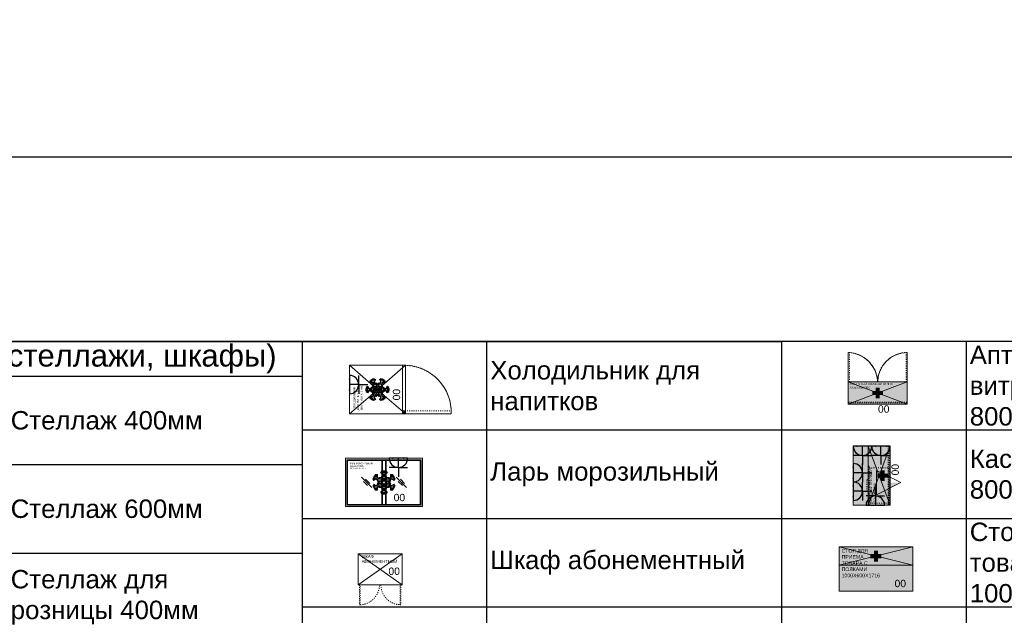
# Model space of a CAD drawing. Header units: millimetres. Extents: x -692150 to 2662533, y -95416 to 65084.
# Tile 33 of 256: x -63333 to -49986, y -31169 to -23089. Entities that reach past the tile are written whole.
import ezdxf
from ezdxf import colors
from ezdxf.entities.mleader import LeaderData, LeaderLine
from ezdxf.math import Vec2, Vec3

# ---------------------------------------------------------------- set-up
doc = ezdxf.new("R2010")
doc.units = ezdxf.units.MM
doc.linetypes.add('ACAD_ISO03W100', pattern=[30, 12, -18])
doc.linetypes.add('HIDDENX2', pattern=[19.05, 12.7, -6.35])
doc.layers.get('Defpoints').update_dxf_attribs({"color": 30})
doc.layers.add('09_АР_Мебель', color=7, linetype='Continuous', lineweight=9, true_color=0x000000)
doc.layers.add('1. ПОДЛОЖКА', color=7, linetype='Continuous', lineweight=0, true_color=0x9b9292)
doc.layers.add('11_АР_Номер мебели', color=1, linetype='Continuous', lineweight=13, plot=False)
doc.layers.add('СКС', color=5, linetype='Continuous', lineweight=25)
doc.layers.add('ЭОМ', color=7, linetype='Continuous')
doc.styles.add('_ТЕКСТОВЫЙ', font='arial.ttf', dxfattribs={"width": 0.8})
doc.styles.add('HVAC_AEP', font='arial.ttf')
doc.styles.add('SB', font='mipgost.shx')
doc.styles.get("Standard").update_dxf_attribs({"font": 'arial.ttf'})

# ---------------------------------------------------------------- blocks, each defined once
blk = doc.blocks.new('*T212')
at = {"color": 0, "linetype": 'ByBlock', "lineweight": -2, "transparency": 16777216}
for p, q in [((0, 0), (6500, 0)), ((0, 0), (0, -13670)), ((6500, 0), (6500, -13670)), ((0, -470), (6500, -470)), ((2500, -470), (2500, -13670)), ((0, -1670), (6500, -1670)), ((0, -2870), (6500, -2870)), ((0, -4070), (6500, -4070)), ((0, -5270), (6500, -5270)), ((0, -6470), (6500, -6470)), ((0, -7670), (6500, -7670)), ((0, -8870), (6500, -8870)), ((0, -10070), (6500, -10070)), ((0, -11270), (6500, -11270)), ((0, -12470), (6500, -12470)), ((0, -13670), (6500, -13670))]:
    blk.add_line(p, q, dxfattribs=at)
at = {"color": 0, "lineweight": 15, "transparency": 16777216, "style": 'HVAC_AEP'}
for s, insert, char_height, width, attachment_point in [('Хранение (стеллажи, шкафы)', (3250, -235), 300, 6497, 5), ('Стеллаж 400мм', (2550, -1070), 250, 3900, 4), ('Стеллаж 600мм', (2550, -2270), 250, 3900, 4), ('Стеллаж для^Jрозницы 400мм', (2550, -3470), 250, 3900, 4), ('Стеллаж для^Jрозницы 600мм', (2550, -4670), 250, 3900, 4), ('Шкаф ТМЦ', (2550, -5870), 250, 3900, 4), ('Шкаф для розницы', (2550, -7070), 250, 3900, 4), ('Шкаф Архива', (2550, -8270), 250, 3900, 4), ('Сейф', (2550, -9470), 250, 3900, 4), ('Шкаф уборочного^Jинвентаря', (2550, -10670), 250, 3900, 4), ('Шкаф для одежды', (2550, -11870), 250, 3900, 4), ('Шкаф для личных^Jвещей', (2550, -13070), 250, 3900, 4)]:
    blk.add_mtext(s, dxfattribs=dict(at, insert=insert, char_height=char_height, width=width, attachment_point=attachment_point))
blk = doc.blocks.new('*T214')
at = {"color": 0, "linetype": 'ByBlock', "lineweight": -2, "transparency": 16777216}
for p, q in [((0, 0), (6500, 0)), ((0, 0), (0, -18817.053206)), ((2500, 0), (2500, -16417.053206)), ((6500, 0), (6500, -18817.053206)), ((0, -1200), (6500, -1200)), ((0, -2400), (6500, -2400)), ((0, -3600), (6500, -3600)), ((0, -4800), (6500, -4800)), ((0, -6408.526603), (6500, -6408.526603)), ((0, -8017.053206), (6500, -8017.053206)), ((0, -9217.053206), (6500, -9217.053206)), ((0, -10417.053206), (6500, -10417.053206)), ((0, -11617.053206), (6500, -11617.053206)), ((0, -12817.053206), (6500, -12817.053206)), ((0, -14017.053206), (6500, -14017.053206)), ((0, -15217.053206), (6500, -15217.053206)), ((0, -16417.053206), (2500, -16417.053206)), ((0, -17617.053206), (6500, -17617.053206)), ((2500, -17617.053206), (2500, -18817.053206)), ((0, -18817.053206), (6500, -18817.053206))]:
    blk.add_line(p, q, dxfattribs=at)
at = {"color": 0, "linetype": 'ByBlock', "lineweight": 9, "transparency": 16777216}
for q in [(6500, -16417.053206), (2500, -17617.053206)]:
    blk.add_line((2500, -16417.053206), q, dxfattribs=at)
at = {"color": 0, "lineweight": 15, "transparency": 16777216, "char_height": 250, "width": 3900, "attachment_point": 4, "style": 'HVAC_AEP'}
for s, insert in [('Холодильник для^Jнапитков', (2550, -600)), ('Ларь морозильный', (2550, -1800)), ('Шкаф абонементный', (2550, -3000)), ('Витрина настенная', (2550, -4200)), ('Барьер^Jуниверсальный для^Jоткрытой выкладки^J1400 С', (2550, -5604.263302)), ('Барьер^Jуниверсальный для^Jоткрытой выкладки^J700 С', (2550, -7212.789905)), ('Витрина напольная', (2550, -8617.053206)), ('Стеллаж для^Jгофротары', (2550, -9817.053206)), ('Терминал СУО^Jнапольный', (2550, -11017.053206)), ('Добор^Jуниверсальный 200 С', (2550, -12217.053206)), ('Добор^Jуниверсальный 400 С', (2550, -13417.053206)), ('Добор^Jуниверсальный 600 С', (2550, -14617.053206)), ('Почтовый ящик', (2550, -15817.053206)), ('Примерочная ', (2550, -17017.053206)), ('Примерочная ', (2550, -18217.053206))]:
    blk.add_mtext(s, dxfattribs=dict(at, insert=insert))
blk = doc.blocks.new('Шкаф абонементный')
at = {"layer": '09_АР_Мебель'}
for p, q in [((0, -420), (0, 0)), ((600, 0), (0, 0)), ((0, 0), (600, -420)), ((0, -420), (600, 0)), ((600, -420), (600, 0)), ((600, -420), (0, -420))]:
    blk.add_line(p, q, dxfattribs=at)
at = {"layer": '09_АР_Мебель', "linetype": 'ACAD_ISO03W100', "lineweight": 0}
for p, q in [((20, -420), (20, -690)), ((30, -690), (30, -420)), ((570, -690), (570, -420)), ((580, -420), (580, -690)), ((20, -690), (30, -690)), ((580, -690), (570, -690))]:
    blk.add_line(p, q, dxfattribs=at)
blk.add_lwpolyline([(10, -420), (0, -420)], dxfattribs=at)
for centre, start, end in [((20, -420), 272.1901, 359.9717), ((580, -420), 180.0283, 267.8099)]:
    blk.add_arc(centre, 270, start, end, dxfattribs=at)
at = {"layer": '1. ПОДЛОЖКА'}
blk.add_lwpolyline([(0, 0), (600, 0), (600, -420), (0, -420)], close=True, dxfattribs=at)
at = {"flags": 1}
for tag, p in [('ДОП_ИНФОРМАЦИЯ', (238, 29)), ('КОД_ОБОРУДОВАНИЯ', (238, 81)), ('ДОГОВОР', (630, 0))]:
    blk.add_attdef(tag, p, '', height=25, dxfattribs=at)
at = {"layer": '09_АР_Мебель', "insert": (50, -15), "char_height": 40, "attachment_point": 1}
blk.add_mtext_dynamic_manual_height_columns('{\\C7;ШКАФ\\PАБОНЕМЕНТНЫЙ}', width=500, gutter_width=12.5, heights=[0], dxfattribs=at)
at = {"layer": '11_АР_Номер мебели', "flags": 4}
blk.add_attdef('Номер', (412, -285), '', height=100, dxfattribs=at)
blk = doc.blocks.new('A$C21545FF3')
at = {"layer": 'ЭОМ', "color": 0, "linetype": 'Continuous', "lineweight": 30}
for p, q in [((-125, 125), (-125, 250)), ((-125, 125), (-250, 125)), ((-250, 0), (0, 0)), ((-125, 125), (0, 125)), ((-125, 125), (-125, 0))]:
    blk.add_line(p, q, dxfattribs=at)
blk.add_arc((-125, 0), 125, 0, 180, dxfattribs=at)
for p in [(-200, 0), (-50, 0)]:
    blk.add_point(p, dxfattribs=at)
blk = doc.blocks.new('Холодильник для напитков 660х760х1990')
at = {"layer": '09_АР_Мебель'}
for p, q in [((0, -760), (0, 0)), ((0, 0), (219, -252)), ((0, 0), (660, 0)), ((441, -252), (660, 0)), ((660, -760), (660, 0)), ((0, -760), (219, -508)), ((441, -508), (660, -760)), ((0, -720), (40, -760)), ((660, -760), (0, -760)), ((40, -720), (40, -760))]:
    blk.add_line(p, q, dxfattribs=at)
at = {"layer": '09_АР_Мебель', "color": 252}
for p, q in [((219, -252), (441, -508)), ((219, -508), (441, -252))]:
    blk.add_line(p, q, dxfattribs=at)
at = {"layer": '09_АР_Мебель', "color": 252, "lineweight": 0}
for p, q in [((284, -250), (299, -225)), ((315, -269), (284, -250)), ((294, -248), (301, -235)), ((323, -264), (294, -248)), ((299, -225), (315, -234)), ((301, -235), (323, -247)), ((315, -234), (315, -222)), ((315, -222), (345, -222)), ((323, -247), (323, -230)), ((323, -230), (338, -230)), ((323, -307), (323, -264)), ((338, -230), (338, -247)), ((338, -247), (359, -235)), ((366, -248), (338, -264)), ((338, -264), (338, -307)), ((345, -222), (345, -234)), ((345, -234), (361, -225)), ((376, -250), (345, -269)), ((359, -235), (366, -248)), ((361, -225), (376, -250)), ((180, -330), (196, -320)), ((195, -355), (180, -330)), ((186, -314), (201, -288)), ((196, -320), (186, -314)), ((190, -332), (211, -320)), ((197, -345), (190, -332)), ((226, -337), (195, -355)), ((196, -311), (204, -299)), ((211, -320), (196, -311)), ((226, -329), (197, -345)), ((201, -288), (211, -294)), ((204, -299), (219, -307)), ((211, -294), (211, -275)), ((211, -275), (241, -275)), ((219, -307), (219, -282)), ((219, -282), (234, -282)), ((263, -350), (226, -329)), ((248, -350), (226, -337)), ((234, -282), (234, -316)), ((234, -316), (271, -337)), ((238, -356), (248, -350)), ((252, -380), (238, -356)), ((238, -404), (252, -380)), ((241, -275), (241, -311)), ((241, -311), (263, -324)), ((248, -359), (263, -350)), ((256, -371), (248, -359)), ((248, -401), (256, -389)), ((278, -359), (256, -371)), ((278, -367), (256, -380)), ((256, -380), (278, -393)), ((256, -389), (278, -401)), ((263, -324), (263, -312)), ((263, -312), (291, -312)), ((271, -337), (271, -320)), ((271, -320), (286, -320)), ((315, -380), (278, -359)), ((300, -380), (278, -367)), ((278, -401), (315, -380)), ((278, -393), (300, -380)), ((286, -320), (286, -346)), ((286, -346), (323, -367)), ((323, -393), (286, -414)), ((291, -312), (305, -288)), ((315, -329), (293, -316)), ((293, -316), (293, -341)), ((293, -341), (315, -354)), ((300, -311), (308, -299)), ((323, -324), (300, -311)), ((305, -288), (315, -294)), ((308, -299), (323, -307)), ((315, -294), (315, -269)), ((315, -354), (315, -329)), ((323, -367), (323, -324)), ((323, -436), (323, -393)), ((338, -307), (352, -299)), ((360, -311), (338, -324)), ((338, -324), (338, -367)), ((338, -367), (374, -346)), ((338, -393), (338, -436)), ((374, -414), (338, -393)), ((345, -269), (345, -294)), ((345, -294), (355, -288)), ((367, -316), (345, -329)), ((345, -329), (345, -354)), ((345, -354), (367, -341)), ((382, -359), (345, -380)), ((345, -380), (382, -401)), ((352, -299), (360, -311)), ((355, -288), (369, -312)), ((382, -367), (360, -380)), ((360, -380), (382, -393)), ((367, -341), (367, -316)), ((369, -312), (397, -312)), ((374, -346), (374, -320)), ((374, -320), (389, -320)), ((404, -371), (382, -359)), ((404, -380), (382, -367)), ((382, -393), (404, -380)), ((382, -401), (404, -389)), ((389, -337), (426, -316)), ((389, -320), (389, -337)), ((397, -324), (419, -311)), ((397, -312), (397, -324)), ((434, -329), (397, -350)), ((397, -350), (412, -359)), ((412, -359), (404, -371)), ((404, -389), (412, -401)), ((422, -356), (408, -380)), ((408, -380), (422, -404)), ((434, -337), (412, -350)), ((412, -350), (422, -356)), ((419, -311), (419, -275)), ((419, -275), (449, -275)), ((426, -316), (426, -282)), ((426, -282), (441, -282)), ((463, -345), (434, -329)), ((465, -355), (434, -337)), ((441, -282), (441, -307)), ((441, -307), (456, -299)), ((449, -275), (449, -294)), ((449, -294), (459, -288)), ((464, -311), (449, -320)), ((449, -320), (470, -332)), ((456, -299), (464, -311)), ((459, -288), (474, -314)), ((470, -332), (463, -345)), ((474, -314), (464, -320)), ((464, -320), (480, -330)), ((480, -330), (465, -355)), ((180, -430), (195, -405)), ((196, -440), (180, -430)), ((186, -446), (196, -440)), ((201, -472), (186, -446)), ((190, -428), (197, -415)), ((211, -440), (190, -428)), ((195, -405), (226, -423)), ((196, -449), (211, -440)), ((204, -461), (196, -449)), ((197, -415), (226, -431)), ((211, -466), (201, -472)), ((219, -453), (204, -461)), ((211, -485), (211, -466)), ((241, -485), (211, -485)), ((219, -478), (219, -453)), ((234, -478), (219, -478)), ((226, -431), (263, -410)), ((226, -423), (248, -410)), ((271, -423), (234, -444)), ((234, -444), (234, -478)), ((248, -410), (238, -404)), ((263, -436), (241, -449)), ((241, -449), (241, -485)), ((263, -410), (248, -401)), ((263, -448), (263, -436)), ((291, -448), (263, -448)), ((271, -440), (271, -423)), ((286, -440), (271, -440)), ((284, -510), (315, -491)), ((299, -535), (284, -510)), ((286, -414), (286, -440)), ((305, -472), (291, -448)), ((315, -406), (293, -419)), ((293, -419), (293, -444)), ((293, -444), (315, -431)), ((323, -496), (294, -512)), ((294, -512), (323, -496)), ((301, -525), (294, -512)), ((301, -525), (294, -512)), ((315, -526), (299, -535)), ((323, -436), (300, -449)), ((300, -449), (323, -436)), ((300, -449), (308, -461)), ((308, -461), (300, -449)), ((323, -513), (301, -525)), ((315, -466), (305, -472)), ((323, -453), (308, -461)), ((323, -453), (308, -461)), ((315, -431), (315, -406)), ((315, -491), (315, -466)), ((315, -538), (315, -526)), ((323, -496), (323, -453)), ((323, -496), (323, -453)), ((323, -530), (323, -513)), ((338, -530), (323, -530)), ((338, -436), (360, -449)), ((338, -436), (360, -449)), ((338, -496), (338, -453)), ((338, -453), (352, -461)), ((352, -461), (338, -453)), ((338, -453), (338, -496)), ((338, -496), (366, -512)), ((338, -496), (366, -512)), ((359, -525), (338, -513)), ((338, -513), (338, -530)), ((345, -406), (345, -431)), ((367, -419), (345, -406)), ((345, -431), (367, -444)), ((355, -472), (345, -466)), ((345, -466), (345, -491)), ((345, -491), (376, -510)), ((361, -535), (345, -526)), ((345, -526), (345, -538)), ((360, -449), (352, -461)), ((360, -449), (352, -461)), ((369, -448), (355, -472)), ((359, -525), (366, -512)), ((366, -512), (359, -525)), ((376, -510), (361, -535)), ((367, -444), (367, -419)), ((397, -448), (369, -448)), ((374, -440), (374, -414)), ((389, -440), (374, -440)), ((426, -444), (389, -423)), ((389, -423), (389, -440)), ((412, -401), (397, -410)), ((397, -410), (434, -431)), ((419, -449), (397, -436)), ((397, -436), (397, -448)), ((422, -404), (412, -410)), ((412, -410), (434, -423)), ((419, -485), (419, -449)), ((449, -485), (419, -485)), ((426, -478), (426, -444)), ((441, -478), (426, -478)), ((434, -423), (465, -405)), ((434, -431), (463, -415)), ((456, -461), (441, -453)), ((441, -453), (441, -478)), ((470, -428), (449, -440)), ((449, -440), (464, -449)), ((449, -466), (449, -485)), ((459, -472), (449, -466)), ((464, -449), (456, -461)), ((474, -446), (459, -472)), ((463, -415), (470, -428)), ((480, -430), (464, -440)), ((464, -440), (474, -446)), ((465, -405), (480, -430)), ((345, -538), (315, -538))]:
    blk.add_line(p, q, dxfattribs=at)
at = {"layer": '09_АР_Мебель'}
blk.add_lwpolyline([(0, -720), (660, -720), (660, -760), (0, -760)], close=True, dxfattribs=at)
at = {"layer": '09_АР_Мебель', "linetype": 'ACAD_ISO03W100'}
blk.add_lwpolyline([(40, -720), (40, -1380), (0, -1380), (0, -720)], close=True, dxfattribs=at)
at = {"layer": '09_АР_Мебель'}
blk.add_circle((20, -740), 5, dxfattribs=at)
at = {"layer": '09_АР_Мебель', "linetype": 'ACAD_ISO03W100'}
blk.add_arc((20, -740), 640, 271.7899, 358.2101, dxfattribs=at)
at = {"layer": '1. ПОДЛОЖКА'}
blk.add_lwpolyline([(660, 0), (660, -760), (0, -760), (0, 0)], close=True, dxfattribs=at)
blk.add_lwpolyline([(0, -760), (0, -1380, 0.414214), (660, -760)], format="xyb", dxfattribs=at)
at = {"layer": 'ЭОМ', "lineweight": 15, "rotation": 180}
blk.add_blockref('A$C21545FF3', (273, 0), dxfattribs=at)
at = {"flags": 1}
for tag, p in [('ДОП_ИНФОРМАЦИЯ', (299, 26)), ('КОД_ОБОРУДОВАНИЯ', (299, 78)), ('ДОГОВОР', (709, -43))]:
    blk.add_attdef(tag, p, '', height=25, dxfattribs=at)
at = {"layer": '09_АР_Мебель', "insert": (50, -50), "char_height": 30, "attachment_point": 1}
blk.add_mtext_dynamic_manual_height_columns('ХОЛОДИЛЬНИК\\PДЛЯ НАПИТКОВ\\P660 Х 760 Х 1 990', width=610, gutter_width=12.5, heights=[0], dxfattribs=at)
at = {"layer": '11_АР_Номер мебели'}
blk.add_attdef('Номер', (184, -687), '', height=100, dxfattribs=at)
blk = doc.blocks.new('Ларь морозильный 1045х655х915')
at = {"layer": '09_АР_Мебель'}
for p, q in [((0, 0), (1045, 0)), ((0, -655), (0, 0)), ((1045, -655), (1045, 0)), ((20, -20), (1025, -20)), ((20, -635), (20, -20)), ((30, -620), (30, -35)), ((35, -30), (538, -30)), ((493, -30), (493, -160)), ((503, -30), (493, -30)), ((503, -159), (503, -30)), ((543, -159), (543, -35)), ((552, -30), (1010, -30)), ((552, -20), (552, -160)), ((1015, -35), (1015, -620)), ((1025, -20), (1025, -635)), ((493, -495), (493, -625)), ((503, -625), (503, -496)), ((543, -620), (543, -496)), ((552, -495), (552, -635)), ((0, -655), (1045, -655)), ((1025, -635), (20, -635)), ((538, -625), (35, -625)), ((1010, -625), (552, -625))]:
    blk.add_line(p, q, dxfattribs=at)
at = {"layer": '09_АР_Мебель', "color": 251, "lineweight": 0}
for p, q in [((357, -398), (216, -257)), ((829, -398), (688, -257)), ((300, -370), (244, -313)), ((329, -342), (272, -285)), ((773, -370), (716, -313)), ((801, -342), (745, -285))]:
    blk.add_line(p, q, dxfattribs=at)
at = {"layer": '09_АР_Мебель', "color": 252, "lineweight": 0}
for p, q in [((379, -262), (394, -236)), ((389, -267), (379, -262)), ((389, -259), (396, -246)), ((404, -267), (389, -259)), ((394, -236), (404, -242)), ((396, -246), (411, -255)), ((404, -242), (404, -222)), ((404, -222), (434, -222)), ((411, -255), (411, -230)), ((411, -230), (426, -230)), ((426, -230), (426, -263)), ((426, -263), (463, -285)), ((434, -222), (434, -259)), ((434, -259), (456, -272)), ((456, -272), (456, -260)), ((456, -260), (484, -260)), ((476, -198), (491, -172)), ((508, -216), (476, -198)), ((484, -260), (498, -236)), ((486, -195), (494, -182)), ((515, -212), (486, -195)), ((508, -276), (486, -263)), ((486, -263), (486, -289)), ((491, -172), (508, -182)), ((493, -259), (500, -246)), ((515, -272), (493, -259)), ((494, -182), (515, -195)), ((498, -236), (508, -242)), ((500, -246), (515, -255)), ((508, -182), (508, -170)), ((508, -170), (538, -170)), ((508, -242), (508, -216)), ((515, -195), (515, -177)), ((515, -177), (530, -177)), ((515, -255), (515, -212)), ((530, -177), (530, -195)), ((530, -195), (551, -182)), ((559, -195), (530, -212)), ((530, -212), (530, -255)), ((530, -255), (545, -246)), ((552, -259), (530, -272)), ((538, -170), (538, -182)), ((538, -182), (554, -172)), ((569, -198), (538, -216)), ((538, -216), (538, -242)), ((538, -242), (547, -236)), ((559, -263), (538, -276)), ((545, -246), (552, -259)), ((547, -236), (561, -260)), ((551, -182), (559, -195)), ((554, -172), (569, -198)), ((559, -289), (559, -263)), ((561, -260), (589, -260)), ((582, -285), (619, -263)), ((589, -272), (611, -259)), ((589, -260), (589, -272)), ((611, -259), (611, -222)), ((611, -222), (641, -222)), ((619, -263), (619, -230)), ((619, -230), (634, -230)), ((634, -230), (634, -255)), ((634, -255), (649, -246)), ((641, -222), (641, -242)), ((641, -242), (651, -236)), ((656, -259), (641, -267)), ((649, -246), (656, -259)), ((651, -236), (666, -262)), ((666, -262), (656, -267)), ((372, -277), (389, -267)), ((387, -303), (372, -277)), ((372, -378), (387, -352)), ((389, -387), (372, -378)), ((379, -393), (389, -387)), ((394, -419), (379, -393)), ((382, -280), (404, -267)), ((390, -293), (382, -280)), ((382, -375), (390, -362)), ((404, -387), (382, -375)), ((419, -285), (387, -303)), ((387, -352), (419, -370)), ((389, -396), (404, -387)), ((396, -409), (389, -396)), ((419, -276), (390, -293)), ((390, -362), (419, -379)), ((456, -297), (419, -276)), ((441, -297), (419, -285)), ((419, -379), (456, -357)), ((419, -370), (441, -357)), ((463, -370), (426, -392)), ((426, -392), (426, -425)), ((431, -303), (441, -297)), ((445, -327), (431, -303)), ((431, -352), (445, -327)), ((441, -357), (431, -352)), ((456, -383), (434, -396)), ((434, -396), (434, -432)), ((441, -306), (456, -297)), ((448, -319), (441, -306)), ((441, -349), (448, -336)), ((456, -357), (441, -349)), ((471, -306), (448, -319)), ((448, -336), (471, -349)), ((471, -315), (449, -327)), ((449, -327), (471, -340)), ((456, -395), (456, -383)), ((484, -395), (456, -395)), ((463, -285), (463, -267)), ((463, -267), (478, -267)), ((463, -387), (463, -370)), ((478, -387), (463, -387)), ((508, -327), (471, -306)), ((493, -327), (471, -315)), ((471, -349), (508, -327)), ((471, -340), (493, -327)), ((478, -267), (478, -293)), ((478, -293), (515, -315)), ((515, -340), (478, -362)), ((478, -362), (478, -387)), ((498, -419), (484, -395)), ((486, -289), (508, -302)), ((508, -353), (486, -366)), ((486, -366), (486, -392)), ((486, -392), (508, -379)), ((515, -383), (493, -396)), ((493, -396), (515, -383)), ((493, -396), (500, -409)), ((500, -409), (493, -396)), ((508, -302), (508, -276)), ((508, -379), (508, -353)), ((515, -315), (515, -272)), ((515, -383), (515, -340)), ((530, -272), (530, -315)), ((530, -315), (567, -293)), ((530, -340), (530, -383)), ((567, -362), (530, -340)), ((530, -383), (552, -396)), ((530, -383), (552, -396)), ((538, -276), (538, -302)), ((538, -302), (559, -289)), ((574, -306), (538, -327)), ((538, -327), (574, -349)), ((538, -353), (538, -379)), ((559, -366), (538, -353)), ((538, -379), (559, -392)), ((552, -396), (545, -409)), ((552, -396), (545, -409)), ((561, -395), (547, -419)), ((574, -315), (552, -327)), ((552, -327), (574, -340)), ((559, -392), (559, -366)), ((589, -395), (561, -395)), ((567, -293), (567, -267)), ((567, -267), (582, -267)), ((567, -387), (567, -362)), ((582, -387), (567, -387)), ((597, -319), (574, -306)), ((596, -327), (574, -315)), ((574, -340), (596, -327)), ((574, -349), (597, -336)), ((582, -267), (582, -285)), ((619, -392), (582, -370)), ((582, -370), (582, -387)), ((626, -276), (589, -297)), ((589, -297), (604, -306)), ((604, -349), (589, -357)), ((589, -357), (626, -379)), ((611, -396), (589, -383)), ((589, -383), (589, -395)), ((604, -306), (597, -319)), ((597, -336), (604, -349)), ((614, -303), (600, -327)), ((600, -327), (614, -352)), ((626, -285), (604, -297)), ((604, -297), (614, -303)), ((614, -352), (604, -357)), ((604, -357), (626, -370)), ((611, -432), (611, -396)), ((619, -425), (619, -392)), ((655, -293), (626, -276)), ((658, -303), (626, -285)), ((626, -370), (658, -352)), ((626, -379), (655, -362)), ((641, -267), (663, -280)), ((663, -375), (641, -387)), ((641, -387), (656, -396)), ((656, -396), (649, -409)), ((666, -393), (651, -419)), ((663, -280), (655, -293)), ((655, -362), (663, -375)), ((656, -267), (673, -277)), ((673, -378), (656, -387)), ((656, -387), (666, -393)), ((673, -277), (658, -303)), ((658, -352), (673, -378)), ((404, -413), (394, -419)), ((411, -400), (396, -409)), ((404, -432), (404, -413)), ((434, -432), (404, -432)), ((411, -425), (411, -400)), ((426, -425), (411, -425)), ((476, -457), (508, -439)), ((491, -483), (476, -457)), ((515, -443), (486, -460)), ((486, -460), (515, -443)), ((494, -473), (486, -460)), ((494, -473), (486, -460)), ((508, -473), (491, -483)), ((515, -460), (494, -473)), ((508, -413), (498, -419)), ((515, -400), (500, -409)), ((515, -400), (500, -409)), ((508, -439), (508, -413)), ((508, -485), (508, -473)), ((538, -485), (508, -485)), ((515, -443), (515, -400)), ((515, -443), (515, -400)), ((515, -477), (515, -460)), ((530, -477), (515, -477)), ((530, -443), (530, -400)), ((530, -400), (545, -409)), ((545, -409), (530, -400)), ((530, -400), (530, -443)), ((530, -443), (559, -460)), ((530, -443), (559, -460)), ((551, -473), (530, -460)), ((530, -460), (530, -477)), ((547, -419), (538, -413)), ((538, -413), (538, -439)), ((538, -439), (569, -457)), ((554, -483), (538, -473)), ((538, -473), (538, -485)), ((551, -473), (559, -460)), ((559, -460), (551, -473)), ((569, -457), (554, -483)), ((641, -432), (611, -432)), ((634, -425), (619, -425)), ((649, -409), (634, -400)), ((634, -400), (634, -425)), ((641, -413), (641, -432)), ((651, -419), (641, -413))]:
    blk.add_line(p, q, dxfattribs=at)
at = {"layer": '09_АР_Мебель', "color": 252}
for p, q in [((493, -160), (493, -495)), ((503, -496), (503, -159)), ((543, -159), (543, -496)), ((552, -495), (552, -160))]:
    blk.add_line(p, q, dxfattribs=at)
at = {"layer": '09_АР_Мебель'}
for centre, start, end in [((35, -35), 90, 180), ((538, -35), 0, 90), ((1010, -35), 0, 90), ((35, -620), 180, 270), ((538, -620), 270, 0), ((1010, -620), 270, 0)]:
    blk.add_arc(centre, 5, start, end, dxfattribs=at)
at = {"flags": 1}
for tag, p in [('ДОП_ИНФОРМАЦИЯ', (616, 19)), ('КОД_ОБОРУДОВАНИЯ', (616, 71)), ('ДОГОВОР', (1074, -20))]:
    blk.add_attdef(tag, p, '', height=25, dxfattribs=at)
at = {"layer": '09_АР_Мебель', "insert": (60, -60), "char_height": 20, "attachment_point": 1}
blk.add_mtext_dynamic_manual_height_columns('ЛАРЬ МОРОЗИЛЬНЫЙ\\P{\\fArial|b1|i0|c204|p34;Caravell K306}\\P1045 x 655 x 915', width=359.11, gutter_width=12.5, heights=[0], dxfattribs=at)
at = {"layer": '11_АР_Номер мебели'}
blk.add_attdef('Номер', (654, -582), '', height=100, dxfattribs=at)
blk = doc.blocks.new('*U265')
at = {"layer": '1. ПОДЛОЖКА'}
blk.add_lwpolyline([(0, 0), (1045, 0), (1045, -655), (0, -655)], close=True, dxfattribs=at)
blk.add_blockref('Ларь морозильный 1045х655х915', (0, 0)).add_auto_attribs({'Номер': '00'})
at = {"layer": 'ЭОМ', "lineweight": 15, "rotation": 180}
blk.add_blockref('A$C21545FF3', (593, 0), dxfattribs=at)
blk = doc.blocks.new('A$C723C25D3')
at = {"layer": 'ЭОМ', "color": 240, "linetype": 'Continuous', "lineweight": 30, "true_color": 0xed1f24}
for p, q in [((-125, 125), (-125, 250)), ((-125, 125), (-250, 125)), ((-250, 0), (0, 0)), ((-125, 125), (0, 125)), ((-125, 125), (-125, 0))]:
    blk.add_line(p, q, dxfattribs=at)
blk.add_arc((-125, 0), 125, 0, 180, dxfattribs=at)
for p in [(-200, 0), (-50, 0)]:
    blk.add_point(p, dxfattribs=at)
blk = doc.blocks.new('lvs-02')
at = {"linetype": 'ByBlock', "lineweight": -2}
h = blk.add_hatch(color=0, dxfattribs=at)
h.dxf.hatch_style = 1
h.paths.add_polyline_path([(0, 0), (0, -2), (4, 0)])
at = {"color": 0, "linetype": 'ByBlock', "lineweight": -2}
for p, q in [((0, 2), (0, -2)), ((0, -2), (0, 2)), ((0, 2), (4, 0)), ((4, 0), (0, -2))]:
    blk.add_line(p, q, dxfattribs=at)
at = {"ltscale": 100, "style": 'SB'}
blk.add_attdef('НАИМЕНОВАНИЕ', (0, 1.5), '', height=0.25, dxfattribs=at)
blk = doc.blocks.new('Витрина касса_800х300х2200')
at = {"layer": '09_АР_Мебель', "lineweight": 0, "true_color": 0x7aafdf}
h = blk.add_hatch(color=143, dxfattribs=at)
h.dxf.hatch_style = 1
h.paths.add_polyline_path([(800, -300), (800, 200), (0, 200), (0, -300)])
at = {"layer": '09_АР_Мебель', "lineweight": 0, "true_color": 0x136734}
h = blk.add_hatch(color=116, dxfattribs=at)
h.dxf.hatch_style = 1
h.paths.add_polyline_path([(326, -224), (372, -224), (372, -270), (427, -270), (427, -224), (472, -224), (472, -169), (427, -169), (427, -124), (372, -124), (372, -169), (326, -169)])
at = {"layer": '09_АР_Мебель', "lineweight": 0}
for p, q in [((0, -300), (0, 0)), ((0, 0), (800, 0)), ((800, 0), (0, -300)), ((0, 0), (800, -300)), ((800, 0), (800, -300)), ((800, -300), (0, -300))]:
    blk.add_line(p, q, dxfattribs=at)
blk.add_lwpolyline([(800, 0), (0, 0), (0, 200), (800, 200)], close=True, dxfattribs=at)
at = {"layer": '09_АР_Мебель', "linetype": 'ACAD_ISO03W100'}
for points in [[(531, 0), (0, 0), (0, -16), (531, -16)], [(186, 16), (345, 16), (345, 0), (186, 0)], [(505, -280), (26, -280), (26, -16), (505, -16)], [(0, -285), (800, -285), (800, -274), (0, -274)]]:
    blk.add_lwpolyline(points, close=True, dxfattribs=at)
at = {"layer": 'СКС', "lineweight": 15, "xscale": 82, "yscale": 82, "zscale": 82, "rotation": 269.9999999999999}
blk.add_blockref('lvs-02', (306, -116), dxfattribs=at)
at = {"layer": 'ЭОМ', "lineweight": 15}
for name, p, rotation in [('A$C723C25D3', (64, 200), 180), ('A$C723C25D3', (314, 200), 180), ('A$C21545FF3', (800, 200), 90), ('A$C723C25D3', (0, -224), 270), ('A$C21545FF3', (800, -50), 90)]:
    blk.add_blockref(name, p, dxfattribs=dict(at, rotation=rotation))
at = {"flags": 1}
for tag, p in [('ДОП_ИНФОРМАЦИЯ', (8, 256)), ('КОД_ОБОРУДОВАНИЯ', (8, 308)), ('ДОГОВОР', (7, 210))]:
    blk.add_attdef(tag, p, '', height=25, dxfattribs=at)
at = {"layer": '09_АР_Мебель', "insert": (20, -24), "char_height": 30, "attachment_point": 1}
blk.add_mtext_dynamic_manual_height_columns('{\\C7;КАССОВЫЙ ПРИЛАВОК 800х300х2200}', width=621.89, gutter_width=12.5, heights=[0], dxfattribs=at)
at = {"layer": '11_АР_Номер мебели', "flags": 4}
blk.add_attdef('Номер', (404, -417), '', height=100, dxfattribs=at)
blk = doc.blocks.new('Аптечный шкаф-витрина 800х300х2200')
at = {"layer": '09_АР_Мебель', "lineweight": 0, "true_color": 0x7aafdf}
h = blk.add_hatch(color=143, dxfattribs=at)
h.dxf.hatch_style = 1
h.paths.add_polyline_path([(800, -300), (800, 0), (0, 0), (0, -300)])
at = {"layer": '09_АР_Мебель', "lineweight": 0, "true_color": 0x136734}
h = blk.add_hatch(color=116, dxfattribs=at)
h.dxf.hatch_style = 1
h.paths.add_polyline_path([(326, -179), (371, -179), (371, -224), (426, -224), (426, -179), (472, -179), (472, -124), (426, -124), (426, -78), (371, -78), (371, -124), (326, -124)])
at = {"layer": '09_АР_Мебель', "linetype": 'ACAD_ISO03W100'}
for p, q in [((0, 0), (0, 400)), ((16, 0), (16, 400)), ((784, 0), (784, 400)), ((800, 0), (800, 400))]:
    blk.add_line(p, q, dxfattribs=at)
at = {"layer": '09_АР_Мебель', "lineweight": 0}
for p, q in [((0, -300), (0, 0)), ((0, 0), (800, 0)), ((800, 0), (0, -300)), ((0, 0), (800, -300)), ((800, 0), (800, -300)), ((800, -300), (0, -300))]:
    blk.add_line(p, q, dxfattribs=at)
at = {"layer": '09_АР_Мебель', "linetype": 'ACAD_ISO03W100'}
blk.add_lwpolyline([(0, -285), (800, -285), (800, -274), (0, -274)], close=True, dxfattribs=at)
for centre, radius, start, end in [((-15, -15), 415, 2.0914, 87.9086), ((803, -3), 403, 90.4122, 179.5878)]:
    blk.add_arc(centre, radius, start, end, dxfattribs=at)
at = {"layer": '1. ПОДЛОЖКА'}
blk.add_lwpolyline([(800, 0), (800, 400, 0.410006), (400, 0, 0.392989), (0, 400), (0, 0)], format="xyb", dxfattribs=at)
blk.add_lwpolyline([(0, -300), (800, -300), (800, 0), (0, 0)], close=True, dxfattribs=at)
at = {"flags": 1}
for tag, p in [('КОД_ОБОРУДОВАНИЯ', (8, 111)), ('ДОП_ИНФОРМАЦИЯ', (8, 59)), ('ДОГОВОР', (13, 9))]:
    blk.add_attdef(tag, p, '', height=25, dxfattribs=at)
at = {"layer": '09_АР_Мебель', "insert": (20, -13), "char_height": 30, "attachment_point": 1}
blk.add_mtext_dynamic_manual_height_columns('{\\C7;АПТЕЧНЫЙ ШКАФ-ВИТРИНА 800х300х2200}', width=621.89, gutter_width=12.5, heights=[0], dxfattribs=at)
at = {"layer": '11_АР_Номер мебели', "flags": 4}
blk.add_attdef('Номер', (404, -417), '', height=100, dxfattribs=at)
blk = doc.blocks.new('Стол для приема товара с полками 1000х600х1716')
at = {"layer": '09_АР_Мебель', "lineweight": 0, "true_color": 0x7aafdf}
h = blk.add_hatch(color=143, dxfattribs=at)
h.dxf.hatch_style = 1
h.paths.add_polyline_path([(1000, -600), (1000, 0), (0, 0), (0, -600)])
at = {"layer": '09_АР_Мебель', "lineweight": 0, "true_color": 0x136734}
h = blk.add_hatch(color=116, dxfattribs=at)
h.dxf.hatch_style = 1
h.paths.add_polyline_path([(424, -155), (470, -155), (470, -200), (525, -200), (525, -155), (570, -155), (570, -100), (525, -100), (525, -54), (470, -54), (470, -100), (424, -100)])
at = {"layer": '09_АР_Мебель'}
for p, q in [((0, -600), (0, 0)), ((0, 0), (1000, 0)), ((1000, 0), (1000, -600)), ((1000, -600), (0, -600))]:
    blk.add_line(p, q, dxfattribs=at)
blk.add_lwpolyline([(0, -250), (1000, -250), (1000, 0), (0, 0)], close=True, dxfattribs=at)
for points in [[(1000, 0), (0, -250)], [(0, 0), (1000, -250)]]:
    blk.add_lwpolyline(points, dxfattribs=at)
at = {"layer": '1. ПОДЛОЖКА'}
blk.add_lwpolyline([(0, -600), (1000, -600), (1000, 0), (0, 0)], close=True, dxfattribs=at)
at = {"flags": 1}
for tag, p in [('КОД_ОБОРУДОВАНИЯ', (8, 115)), ('ДОГОВОР', (5, 9)), ('ДОП_ИНФОРМАЦИЯ', (8, 63))]:
    blk.add_attdef(tag, p, '', height=25, dxfattribs=at)
at = {"layer": '09_АР_Мебель', "insert": (33, -30), "char_height": 50, "attachment_point": 1}
blk.add_mtext_dynamic_manual_height_columns('{\\C7;СТОЛ ДЛЯ ПРИЕМА ТОВАРА С ПОЛКАМИ 1000Х600Х1716}', width=500, gutter_width=12.5, heights=[0], dxfattribs=at)
at = {"layer": '11_АР_Номер мебели'}
blk.add_attdef('Номер', (751, -548), '', height=100, dxfattribs=at)
blk = doc.blocks.new('*T217')
at = {"color": 0, "linetype": 'ByBlock', "lineweight": 9, "transparency": 16777216}
blk.add_line((0, 0), (6500, 0), dxfattribs=at)
at = {"color": 0, "linetype": 'ByBlock', "lineweight": -2, "transparency": 16777216}
for p, q in [((0, 0), (0, -7100)), ((2500, 0), (2500, -7100)), ((6500, 0), (6500, -7100)), ((0, -1200), (6500, -1200)), ((0, -2400), (6500, -2400)), ((0, -3600), (6500, -3600)), ((0, -4700), (6500, -4700)), ((0, -5900), (6500, -5900)), ((0, -7100), (6500, -7100))]:
    blk.add_line(p, q, dxfattribs=at)
at = {"color": 0, "transparency": 16777216, "char_height": 250, "width": 3900, "attachment_point": 4, "style": 'HVAC_AEP'}
for s, insert in [('Аптечный шкаф^Jвитрина^J800х300х2200', (2550, -600)), ('Кассовый прилавок^J800х500х2200', (2550, -1800)), ('Стол для приема^Jтовара с полками^J1000х600х1716', (2550, -3000)), ('Поддон 500х500', (2550, -4150)), ('Шкаф металл.для^Jспец.одежды^J300х500х1850', (2550, -5300)), ('Ларь морозильный^J565х545', (2550, -6500))]:
    blk.add_mtext(s, dxfattribs=dict(at, insert=insert))
blk = doc.blocks.new('_Dot')
at = {"color": 0, "linetype": 'ByBlock', "lineweight": -2}
blk.add_line((-0.5, 0), (-1, 0), dxfattribs=at)
at = {"color": 0, "linetype": 'ByBlock', "const_width": 0.5}
blk.add_lwpolyline([(-0.25, 0, 1), (0.25, 0, 1)], format="xyb", close=True, dxfattribs=at)

msp = doc.modelspace()

# ---------------------------------------------------------------- linework, layer by layer
at = {"layer": 'Defpoints', "color": 1}
msp.add_lwpolyline([(-158394.8, -24951.8), (39622.9, -24951.8), (39622.9, -57789.5), (-158394.8, -57789.5)], close=True, dxfattribs=at)
at = {"layer": 'Defpoints'}
msp.add_lwpolyline([(39622.9, -27455.1), (-153407.1, -27455.1)], dxfattribs=at)

# ---------------------------------------------------------------- block references
for name, p in [('*T212', (-66004.5, -27455.1)), ('*T214', (-59504.5, -27455.1)), ('*T217', (-53004.5, -27455.1)), ('*U265', (-58917.9, -29039.3))]:
    msp.add_blockref(name, p)
ref = msp.add_blockref('Аптечный шкаф-витрина 800х300х2200', (-52102.8, -28003.5))
ref.add_attrib('Номер', '00', (-51699, -28420.8), dxfattribs={"layer": '11_АР_Номер мебели', "height": 100})
at = {"color": 252, "rotation": 90}
msp.add_blockref('Холодильник для напитков 660х760х1990', (-58862.6, -28437.4), dxfattribs=at).add_auto_attribs({'Номер': '00'})
ref = msp.add_blockref('Витрина касса_800х300х2200', (-51833.5, -29675.2), dxfattribs=dict(rotation=90))
ref.add_attrib('Номер', '00', (-51416.2, -29271.4), dxfattribs={"layer": '11_АР_Номер мебели', "height": 100, "rotation": 90})
msp.add_blockref('Стол для приема товара с полками 1000х600х1716', (-52224.8, -30239.5)).add_auto_attribs({'Номер': '00'})
ref = msp.add_blockref('Шкаф абонементный', (-58746.6, -30336.2))
ref.add_attrib('Номер', '00', (-58334.6, -30621.5), dxfattribs={"layer": '11_АР_Номер мебели', "height": 100})

# ---------------------------------------------------------------- leaders
at = {"color": 162, "linetype": 'HIDDENX2', "lineweight": 30, "ltscale": 15, "true_color": 0x002eb8}
ml = msp.add_multileader_mtext('Standard', dxfattribs=at)
ml.set_content('\\pxi-3,l4,t4;Модуль Тип 1.1', color=(0, 46, 184), style='_ТЕКСТОВЫЙ')
ml.set_leader_properties(lineweight=0)
ml.set_arrow_properties(name='DOT')
ml.build(insert=Vec2(0, 0))
ml.multileader.update_dxf_attribs({"text_left_attachment_type": 6, "text_right_attachment_type": 6, "dogleg_length": 0.36, "arrow_head_size": 50, "scale": 100})
ctx = ml.context
ctx.base_point, ctx.scale, ctx.char_height, ctx.arrow_head_size, ctx.landing_gap_size, ctx.plane_origin = Vec3(65996.7, -36931.4), 100, 250, 50, 100, Vec3(52171.1, -31780.7)
ctx.left_attachment, ctx.right_attachment, ctx.text_align_type, ctx.attachment_type = 6, 6, 1, 2
notes = []
notes.append((ctx, [(0, (0, 0, 0), (0, 0), (1, 0), 1, [])]))
ctx.mtext.insert, ctx.mtext.width, ctx.mtext.defined_height, ctx.mtext.alignment, ctx.mtext.flow_direction = Vec3(67071.2, -36607.9), 6846.369, 600.4, 2, 5
ml = msp.add_multileader_mtext('Standard', dxfattribs=at)
ml.set_content('\\pxi-3,l4,t4;Модуль Тип 1.2', color=(0, 46, 184), style='_ТЕКСТОВЫЙ')
ml.set_leader_properties(lineweight=0)
ml.set_arrow_properties(name='DOT')
ml.build(insert=Vec2(0, 0))
ml.multileader.update_dxf_attribs({"text_left_attachment_type": 6, "text_right_attachment_type": 6, "dogleg_length": 0.36, "arrow_head_size": 50, "scale": 100})
ctx = ml.context
ctx.base_point, ctx.scale, ctx.char_height, ctx.arrow_head_size, ctx.landing_gap_size, ctx.plane_origin = Vec3(65992.3, -39013.3), 100, 250, 50, 100, Vec3(52166.7, -33862.6)
ctx.left_attachment, ctx.right_attachment, ctx.text_align_type, ctx.attachment_type = 6, 6, 1, 2
notes.append((ctx, [(0, (0, 0, 0), (0, 0), (1, 0), 1, [])]))
ctx.mtext.insert, ctx.mtext.width, ctx.mtext.defined_height, ctx.mtext.alignment, ctx.mtext.flow_direction = Vec3(67085.1, -38689.8), 6846.369, 600.4, 2, 5
for ctx, leaders in notes:
    for number, flags, end, landing, length, lines in leaders:
        leader = LeaderData()
        leader.index, (leader.has_last_leader_line, leader.has_dogleg_vector, leader.attachment_direction) = number, flags
        leader.last_leader_point, leader.dogleg_vector, leader.dogleg_length = Vec3(end), Vec3(landing), length
        for number, points, colour, breaks in lines:
            line = LeaderLine()
            line.index, line.vertices, line.color, line.breaks = number, Vec3.list(points), colors.encode_raw_color(colour), breaks
            leader.lines.append(line)
        ctx.leaders.append(leader)

doc.saveas('drawing.dxf')
